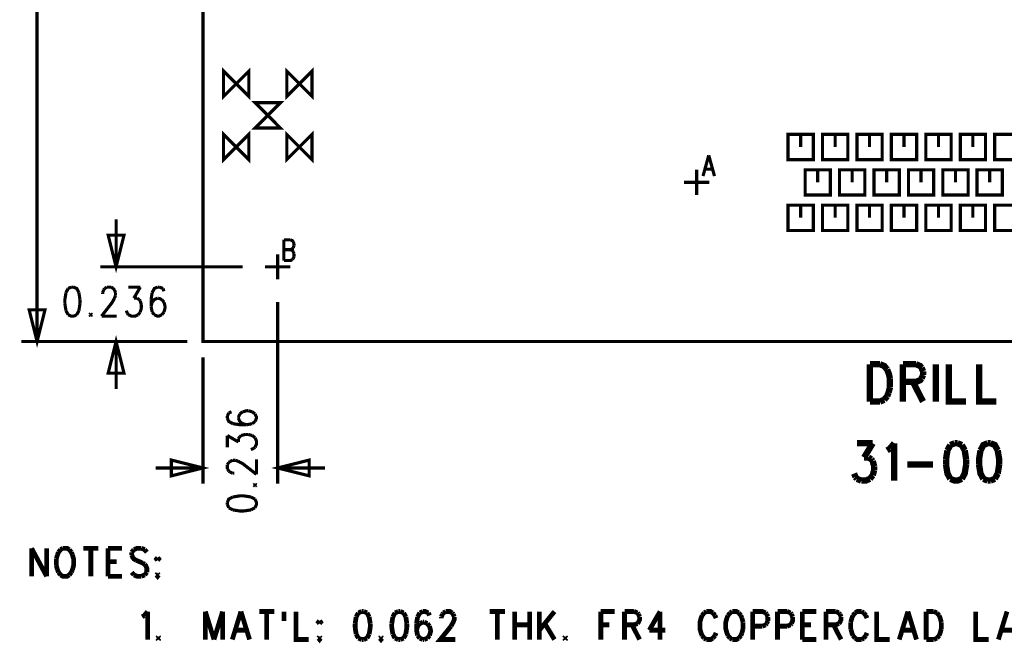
# Model space of a CAD drawing. Extents: x 7.3 to 17.4, y 4.7 to 13.3.
# Tile 4 of 11: x 7.4 to 10.5, y 7 to 9. Entities that reach past the tile are written whole.
import ezdxf

# ---------------------------------------------------------------- set-up
doc = ezdxf.new("R2010")
doc.units = 0
doc.layers.add('DD_PHO', color=6, linetype='CONTINUOUS')

msp = doc.modelspace()

# ---------------------------------------------------------------- linework, layer by layer
at = {"layer": 'DD_PHO'}
for points, const_width in [([(8, 8), (13.5, 8), (13.5, 13), (8, 13), (8, 8)], 0.01), ([(7.475, 8), (7.475, 10.495)], 0.01), ([(8.065, 8.775), (8.145, 8.855), (8.145, 8.775), (8.065, 8.855), (8.065, 8.775)], 0.01), ([(8.265, 8.775), (8.345, 8.855), (8.345, 8.775), (8.265, 8.855), (8.265, 8.775)], 0.01), ([(8.165, 8.675), (8.245, 8.675), (8.165, 8.755), (8.245, 8.755), (8.165, 8.675)], 0.01), ([(8.065, 8.575), (8.145, 8.655), (8.145, 8.575), (8.065, 8.655), (8.065, 8.575)], 0.01), ([(8.265, 8.575), (8.345, 8.655), (8.345, 8.575), (8.265, 8.655), (8.265, 8.575)], 0.01), ([(9.851, 8.575), (9.931, 8.575), (9.931, 8.655), (9.851, 8.655), (9.851, 8.575)], 0.01), ([(9.891, 8.615), (9.891, 8.655)], 0.01), ([(9.96, 8.575), (10.04, 8.575), (10.04, 8.655), (9.96, 8.655), (9.96, 8.575)], 0.01), ([(10, 8.615), (10, 8.655)], 0.01), ([(10.069, 8.575), (10.149, 8.575), (10.149, 8.655), (10.069, 8.655), (10.069, 8.575)], 0.01), ([(10.109, 8.615), (10.109, 8.655)], 0.01), ([(10.178, 8.575), (10.258, 8.575), (10.258, 8.655), (10.178, 8.655), (10.178, 8.575)], 0.01), ([(10.218, 8.615), (10.218, 8.655)], 0.01), ([(10.287, 8.575), (10.367, 8.575), (10.367, 8.655), (10.287, 8.655), (10.287, 8.575)], 0.01), ([(10.327, 8.615), (10.327, 8.655)], 0.01), ([(10.396, 8.575), (10.476, 8.575), (10.476, 8.655), (10.396, 8.655), (10.396, 8.575)], 0.01), ([(10.436, 8.615), (10.436, 8.655)], 0.01), ([(10.505, 8.575), (10.585, 8.575), (10.585, 8.655), (10.505, 8.655), (10.505, 8.575)], 0.01), ([(9.60018, 8.58862), (9.582, 8.523)], 0.01), ([(9.60018, 8.58862), (9.61836, 8.523)], 0.01), ([(9.562, 8.463), (9.562, 8.543)], 0.01), ([(9.58881, 8.54487), (9.61154, 8.54487)], 0.01), ([(9.905, 8.463), (9.985, 8.463), (9.985, 8.543), (9.905, 8.543), (9.905, 8.463)], 0.01), ([(9.945, 8.503), (9.945, 8.543)], 0.01), ([(10.014, 8.463), (10.094, 8.463), (10.094, 8.543), (10.014, 8.543), (10.014, 8.463)], 0.01), ([(10.054, 8.503), (10.054, 8.543)], 0.01), ([(10.123, 8.463), (10.203, 8.463), (10.203, 8.543), (10.123, 8.543), (10.123, 8.463)], 0.01), ([(10.163, 8.503), (10.163, 8.543)], 0.01), ([(10.232, 8.463), (10.312, 8.463), (10.312, 8.543), (10.232, 8.543), (10.232, 8.463)], 0.01), ([(10.272, 8.503), (10.272, 8.543)], 0.01), ([(10.341, 8.463), (10.421, 8.463), (10.421, 8.543), (10.341, 8.543), (10.341, 8.463)], 0.01), ([(10.381, 8.503), (10.381, 8.543)], 0.01), ([(10.449, 8.463), (10.529, 8.463), (10.529, 8.543), (10.449, 8.543), (10.449, 8.463)], 0.01), ([(10.489, 8.503), (10.489, 8.543)], 0.01), ([(9.522, 8.503), (9.602, 8.503)], 0.01), ([(9.851, 8.351), (9.931, 8.351), (9.931, 8.431), (9.851, 8.431), (9.851, 8.351)], 0.01), ([(9.891, 8.391), (9.891, 8.431)], 0.01), ([(9.96, 8.351), (10.04, 8.351), (10.04, 8.431), (9.96, 8.431), (9.96, 8.351)], 0.01), ([(10, 8.391), (10, 8.431)], 0.01), ([(10.069, 8.351), (10.149, 8.351), (10.149, 8.431), (10.069, 8.431), (10.069, 8.351)], 0.01), ([(10.109, 8.391), (10.109, 8.431)], 0.01), ([(10.178, 8.351), (10.258, 8.351), (10.258, 8.431), (10.178, 8.431), (10.178, 8.351)], 0.01), ([(10.218, 8.391), (10.218, 8.431)], 0.01), ([(10.287, 8.351), (10.367, 8.351), (10.367, 8.431), (10.287, 8.431), (10.287, 8.351)], 0.01), ([(10.327, 8.391), (10.327, 8.431)], 0.01), ([(10.396, 8.351), (10.476, 8.351), (10.476, 8.431), (10.396, 8.431), (10.396, 8.351)], 0.01), ([(10.436, 8.391), (10.436, 8.431)], 0.01), ([(10.505, 8.351), (10.585, 8.351), (10.585, 8.431), (10.505, 8.431), (10.505, 8.351)], 0.01), ([(7.725, 8.236), (7.725, 8.386)], 0.01), ([(7.725, 8.236), (7.7, 8.336), (7.75, 8.336), (7.725, 8.236)], 0.01), ([(8.256, 8.32162), (8.256, 8.256)], 0.01), ([(8.256, 8.32162), (8.27645, 8.32162)], 0.01), ([(8.27645, 8.32162), (8.28327, 8.3185), (8.28554, 8.31537)], 0.01), ([(8.28554, 8.31537), (8.28781, 8.30912)], 0.01), ([(8.256, 8.29037), (8.27645, 8.29037)], 0.01), ([(8.28554, 8.29662), (8.28327, 8.2935), (8.27645, 8.29037)], 0.01), ([(8.27645, 8.29037), (8.28327, 8.28725), (8.28554, 8.28412)], 0.01), ([(8.28781, 8.30287), (8.28554, 8.29662)], 0.01), ([(8.28554, 8.28412), (8.28781, 8.27787)], 0.01), ([(8.28781, 8.30912), (8.28781, 8.30287)], 0.01), ([(8.236, 8.196), (8.236, 8.276)], 0.01), ([(8.28327, 8.25912), (8.27645, 8.256), (8.256, 8.256)], 0.01), ([(8.28554, 8.26225), (8.28327, 8.25912)], 0.01), ([(8.28781, 8.2685), (8.28554, 8.26225)], 0.01), ([(8.28781, 8.27787), (8.28781, 8.2685)], 0.01), ([(8.126, 8.236), (7.675, 8.236)], 0.01), ([(8.176, 8.236), (8.17602, 8.236)], 0.001), ([(8.196, 8.236), (8.276, 8.236)], 0.01), ([(7.57322, 8.1675), (7.5664, 8.15437)], 0.01), ([(7.58345, 8.17187), (7.57322, 8.1675)], 0.01), ([(7.59027, 8.17187), (7.58345, 8.17187)], 0.01), ([(7.60731, 8.15437), (7.6005, 8.1675), (7.59027, 8.17187)], 0.01), ([(7.68231, 8.15437), (7.68572, 8.16312)], 0.01), ([(7.68572, 8.16312), (7.68913, 8.1675)], 0.01), ([(7.68913, 8.1675), (7.69595, 8.17187)], 0.01), ([(7.69595, 8.17187), (7.70959, 8.17187)], 0.01), ([(7.70959, 8.17187), (7.7164, 8.1675)], 0.01), ([(7.7164, 8.1675), (7.71981, 8.16312)], 0.01), ([(7.71981, 8.16312), (7.72322, 8.15437)], 0.01), ([(7.76413, 8.17187), (7.80163, 8.17187)], 0.01), ([(7.80163, 8.17187), (7.78118, 8.13687)], 0.01), ([(7.85618, 8.17187), (7.84595, 8.1675), (7.83913, 8.15437)], 0.01), ([(7.863, 8.17187), (7.85618, 8.17187)], 0.01), ([(7.87322, 8.1675), (7.863, 8.17187)], 0.01), ([(7.87663, 8.15875), (7.87322, 8.1675)], 0.01), ([(8.236, 8.175), (8.23602, 8.175)], 0.001), ([(7.5664, 8.15437), (7.563, 8.1325), (7.563, 8.11937)], 0.01), ([(7.61072, 8.1325), (7.60731, 8.15437)], 0.01), ([(7.61072, 8.11937), (7.61072, 8.1325)], 0.01), ([(7.71981, 8.13687), (7.713, 8.12375), (7.6789, 8.08)], 0.01), ([(7.68231, 8.15), (7.68231, 8.15437)], 0.01), ([(7.72322, 8.14562), (7.71981, 8.13687)], 0.01), ([(7.72322, 8.15437), (7.72322, 8.14562)], 0.01), ([(7.78118, 8.13687), (7.7914, 8.13687)], 0.01), ([(7.7914, 8.13687), (7.79822, 8.1325)], 0.01), ([(7.79822, 8.1325), (7.80163, 8.12812)], 0.01), ([(7.80163, 8.12812), (7.80504, 8.115)], 0.01), ([(7.83913, 8.15437), (7.83572, 8.1325)], 0.01), ([(7.83572, 8.1325), (7.83572, 8.11062)], 0.01), ([(7.85618, 8.13687), (7.84595, 8.1325), (7.83913, 8.12375)], 0.01), ([(7.85959, 8.13687), (7.85618, 8.13687)], 0.01), ([(7.86981, 8.1325), (7.85959, 8.13687)], 0.01), ([(7.87663, 8.12375), (7.86981, 8.1325)], 0.01), ([(7.475, 8), (7.45, 8.1), (7.5, 8.1), (7.475, 8)], 0.01), ([(7.563, 8.11937), (7.5664, 8.0975)], 0.01), ([(7.5664, 8.0975), (7.57322, 8.08437)], 0.01), ([(7.6005, 8.08437), (7.60731, 8.0975)], 0.01), ([(7.60731, 8.0975), (7.61072, 8.11937)], 0.01), ([(7.76072, 8.08875), (7.75731, 8.0975)], 0.01), ([(7.80504, 8.10625), (7.80163, 8.09312)], 0.01), ([(7.80504, 8.115), (7.80504, 8.10625)], 0.01), ([(7.83913, 8.12375), (7.83572, 8.11062)], 0.01), ([(7.83572, 8.11062), (7.83913, 8.09312)], 0.01), ([(7.88004, 8.11062), (7.87663, 8.12375)], 0.01), ([(7.87663, 8.09312), (7.88004, 8.10625)], 0.01), ([(7.88004, 8.10625), (7.88004, 8.11062)], 0.01), ([(8.236, 8.125), (8.236, 7.55)], 0.01), ([(7.57322, 8.08437), (7.58345, 8.08), (7.59027, 8.08), (7.6005, 8.08437)], 0.01), ([(7.64481, 8.08875), (7.6414, 8.08437)], 0.01), ([(7.6414, 8.08437), (7.64481, 8.08)], 0.01), ([(7.64822, 8.08437), (7.64481, 8.08875)], 0.01), ([(7.64481, 8.08), (7.64822, 8.08437)], 0.01), ([(7.6789, 8.08), (7.72663, 8.08)], 0.01), ([(7.76413, 8.08437), (7.76072, 8.08875)], 0.01), ([(7.79481, 8.08437), (7.78459, 8.08), (7.77436, 8.08), (7.76413, 8.08437)], 0.01), ([(7.80163, 8.09312), (7.79481, 8.08437)], 0.01), ([(7.83913, 8.09312), (7.84595, 8.08437)], 0.01), ([(7.84595, 8.08437), (7.85618, 8.08), (7.85959, 8.08), (7.86981, 8.08437)], 0.01), ([(7.86981, 8.08437), (7.87663, 8.09312)], 0.01), ([(7.95, 8), (7.425, 8)], 0.01), ([(7.725, 8), (7.75, 7.9), (7.7, 7.9), (7.725, 8)], 0.01), ([(7.725, 8), (7.725, 7.85)], 0.01), ([(8, 8), (8.00002, 8)], 0.001), ([(8, 8), (8.00002, 8)], 0.001), ([(8, 8), (8.00002, 8)], 0.001), ([(8, 7.95), (8, 7.55)], 0.01), ([(10.11, 7.92812), (10.11, 7.81)], 0.02), ([(10.11, 7.92812), (10.14181, 7.92812)], 0.02), ([(10.14181, 7.92812), (10.15545, 7.9225), (10.16454, 7.91125)], 0.02), ([(10.16454, 7.91125), (10.16909, 7.9), (10.17363, 7.88312)], 0.02), ([(10.21454, 7.92812), (10.21454, 7.81)], 0.02), ([(10.21454, 7.92812), (10.25545, 7.92812)], 0.02), ([(10.25545, 7.92812), (10.26909, 7.9225), (10.27363, 7.91687)], 0.02), ([(10.27363, 7.91687), (10.27818, 7.90562)], 0.02), ([(10.27818, 7.90562), (10.27818, 7.89437)], 0.02), ([(10.31909, 7.92812), (10.31909, 7.81)], 0.02), ([(10.36, 7.92812), (10.36, 7.81), (10.41454, 7.81)], 0.02), ([(10.45545, 7.92812), (10.45545, 7.81), (10.51, 7.81)], 0.02), ([(10.17363, 7.88312), (10.17363, 7.855)], 0.02), ([(10.25545, 7.87187), (10.21454, 7.87187)], 0.02), ([(10.24636, 7.87187), (10.27818, 7.81)], 0.02), ([(10.27363, 7.88312), (10.26909, 7.8775), (10.25545, 7.87187)], 0.02), ([(10.27818, 7.89437), (10.27363, 7.88312)], 0.02), ([(10.17363, 7.855), (10.16909, 7.83812)], 0.02), ([(10.14181, 7.81), (10.11, 7.81)], 0.02), ([(10.15545, 7.81562), (10.14181, 7.81)], 0.02), ([(10.16454, 7.82687), (10.15545, 7.81562)], 0.02), ([(10.16909, 7.83812), (10.16454, 7.82687)], 0.02), ([(8.0815, 7.77422), (8.07712, 7.764)], 0.01), ([(8.07712, 7.764), (8.07712, 7.75718)], 0.01), ([(8.07712, 7.75718), (8.0815, 7.74695), (8.09462, 7.74013)], 0.01), ([(8.09025, 7.77763), (8.0815, 7.77422)], 0.01), ([(8.1165, 7.77081), (8.11212, 7.76059)], 0.01), ([(8.11212, 7.76059), (8.11212, 7.75718)], 0.01), ([(8.11212, 7.75718), (8.1165, 7.74695), (8.12525, 7.74013)], 0.01), ([(8.12525, 7.77763), (8.1165, 7.77081)], 0.01), ([(8.13837, 7.78104), (8.12525, 7.77763)], 0.01), ([(8.14275, 7.78104), (8.13837, 7.78104)], 0.01), ([(8.15587, 7.77763), (8.14275, 7.78104)], 0.01), ([(8.16462, 7.77081), (8.15587, 7.77763)], 0.01), ([(8.16462, 7.74695), (8.169, 7.75718), (8.169, 7.76059), (8.16462, 7.77081)], 0.01), ([(8.09462, 7.74013), (8.1165, 7.73672)], 0.01), ([(8.1165, 7.73672), (8.13837, 7.73672)], 0.01), ([(8.12525, 7.74013), (8.13837, 7.73672)], 0.01), ([(8.13837, 7.73672), (8.15587, 7.74013)], 0.01), ([(8.15587, 7.74013), (8.16462, 7.74695)], 0.01), ([(8.07712, 7.66513), (8.07712, 7.70263)], 0.01), ([(8.07712, 7.70263), (8.11212, 7.68218)], 0.01), ([(8.11212, 7.6924), (8.1165, 7.69922)], 0.01), ([(8.11212, 7.68218), (8.11212, 7.6924)], 0.01), ([(8.1165, 7.69922), (8.12087, 7.70263)], 0.01), ([(8.12087, 7.70263), (8.134, 7.70604)], 0.01), ([(8.134, 7.70604), (8.14275, 7.70604)], 0.01), ([(8.14275, 7.70604), (8.15587, 7.70263)], 0.01), ([(8.15587, 7.70263), (8.16462, 7.69581)], 0.01), ([(8.16462, 7.69581), (8.169, 7.68559), (8.169, 7.67536), (8.16462, 7.66513)], 0.01), ([(8.16025, 7.66172), (8.1515, 7.65831)], 0.01), ([(8.16462, 7.66513), (8.16025, 7.66172)], 0.01), ([(10.06909, 7.67812), (10.11909, 7.67812)], 0.02), ([(10.11909, 7.67812), (10.09181, 7.63312)], 0.02), ([(10.16454, 7.65562), (10.17363, 7.66125)], 0.02), ([(10.17363, 7.66125), (10.18727, 7.67812)], 0.02), ([(10.18727, 7.67812), (10.18727, 7.56)], 0.02), ([(10.35545, 7.65562), (10.3509, 7.6275)], 0.02), ([(10.36454, 7.6725), (10.35545, 7.65562)], 0.02), ([(10.37818, 7.67812), (10.36454, 7.6725)], 0.02), ([(10.38727, 7.67812), (10.37818, 7.67812)], 0.02), ([(10.4009, 7.6725), (10.38727, 7.67812)], 0.02), ([(10.41, 7.65562), (10.4009, 7.6725)], 0.02), ([(10.41454, 7.6275), (10.41, 7.65562)], 0.02), ([(10.46, 7.65562), (10.45545, 7.6275), (10.45545, 7.61062)], 0.02), ([(10.48272, 7.67812), (10.46909, 7.6725), (10.46, 7.65562)], 0.02), ([(10.49181, 7.67812), (10.48272, 7.67812)], 0.02), ([(10.51454, 7.65562), (10.50545, 7.6725), (10.49181, 7.67812)], 0.02), ([(10.51909, 7.61062), (10.51909, 7.6275), (10.51454, 7.65562)], 0.02), ([(8.169, 7.5799), (8.169, 7.62763)], 0.01), ([(10.09181, 7.63312), (10.10545, 7.63312)], 0.02), ([(10.10545, 7.63312), (10.11454, 7.6275)], 0.02), ([(10.11454, 7.6275), (10.11909, 7.62187)], 0.02), ([(10.3509, 7.6275), (10.3509, 7.61062)], 0.02), ([(10.41454, 7.61062), (10.41454, 7.6275)], 0.02), ([(8, 7.6), (7.85, 7.6)], 0.01), ([(8, 7.6), (7.9, 7.575), (7.9, 7.625), (8, 7.6)], 0.01), ([(8.07712, 7.61059), (8.0815, 7.6174)], 0.01), ([(8.07712, 7.59695), (8.07712, 7.61059)], 0.01), ([(8.0815, 7.59013), (8.07712, 7.59695)], 0.01), ([(8.0815, 7.6174), (8.08587, 7.62081)], 0.01), ([(8.08587, 7.62081), (8.09462, 7.62422)], 0.01), ([(8.09462, 7.62422), (8.10337, 7.62422)], 0.01), ([(8.10337, 7.62422), (8.11212, 7.62081)], 0.01), ([(8.11212, 7.62081), (8.12525, 7.614), (8.169, 7.5799)], 0.01), ([(8.236, 7.6), (8.336, 7.625), (8.336, 7.575), (8.236, 7.6)], 0.01), ([(8.236, 7.6), (8.386, 7.6)], 0.01), ([(10.11909, 7.62187), (10.12363, 7.605)], 0.02), ([(10.12363, 7.59375), (10.11909, 7.57687)], 0.02), ([(10.12363, 7.605), (10.12363, 7.59375)], 0.02), ([(10.22818, 7.61062), (10.31, 7.61062)], 0.02), ([(10.3509, 7.61062), (10.35545, 7.5825), (10.36454, 7.56562)], 0.02), ([(10.4009, 7.56562), (10.41, 7.5825), (10.41454, 7.61062)], 0.02), ([(10.45545, 7.61062), (10.46, 7.5825), (10.46909, 7.56562)], 0.02), ([(10.51454, 7.5825), (10.51909, 7.61062)], 0.02), ([(8.08587, 7.58672), (8.0815, 7.59013)], 0.01), ([(8.09462, 7.58331), (8.08587, 7.58672)], 0.01), ([(8.099, 7.58331), (8.09462, 7.58331)], 0.01), ([(10.06454, 7.57125), (10.06, 7.5825)], 0.02), ([(10.06909, 7.56562), (10.06454, 7.57125)], 0.02), ([(10.08272, 7.56), (10.06909, 7.56562)], 0.02), ([(10.11, 7.56562), (10.09636, 7.56), (10.08272, 7.56)], 0.02), ([(10.11909, 7.57687), (10.11, 7.56562)], 0.02), ([(10.36454, 7.56562), (10.37818, 7.56), (10.38727, 7.56), (10.4009, 7.56562)], 0.02), ([(10.46909, 7.56562), (10.48272, 7.56)], 0.02), ([(10.49181, 7.56), (10.50545, 7.56562)], 0.02), ([(10.50545, 7.56562), (10.51454, 7.5825)], 0.02), ([(8.16462, 7.54922), (8.16025, 7.54581)], 0.01), ([(8.16025, 7.54581), (8.16462, 7.5424)], 0.01), ([(8.169, 7.54581), (8.16462, 7.54922)], 0.01), ([(8.16462, 7.5424), (8.169, 7.54581)], 0.01), ([(10.48272, 7.56), (10.49181, 7.56)], 0.02), ([(8.09462, 7.50831), (8.0815, 7.5015), (8.07712, 7.49127)], 0.01), ([(8.1165, 7.51172), (8.09462, 7.50831)], 0.01), ([(8.12962, 7.51172), (8.1165, 7.51172)], 0.01), ([(8.1515, 7.50831), (8.12962, 7.51172)], 0.01), ([(8.16462, 7.5015), (8.1515, 7.50831)], 0.01), ([(8.07712, 7.49127), (8.07712, 7.48445)], 0.01), ([(8.07712, 7.48445), (8.0815, 7.47422)], 0.01), ([(8.0815, 7.47422), (8.09462, 7.4674)], 0.01), ([(8.1515, 7.4674), (8.16462, 7.47422)], 0.01), ([(8.16462, 7.47422), (8.169, 7.48445), (8.169, 7.49127), (8.16462, 7.5015)], 0.01), ([(8.09462, 7.4674), (8.1165, 7.464), (8.12962, 7.464)], 0.01), ([(8.12962, 7.464), (8.1515, 7.4674)], 0.01), ([(7.4575, 7.34609), (7.4575, 7.2575)], 0.015), ([(7.4575, 7.34609), (7.50522, 7.2575)], 0.015), ([(7.50522, 7.34609), (7.50522, 7.2575)], 0.015), ([(7.55636, 7.34609), (7.54954, 7.34187)], 0.015), ([(7.57681, 7.34187), (7.57, 7.34609), (7.55636, 7.34609)], 0.015), ([(7.62113, 7.34609), (7.66886, 7.34609)], 0.015), ([(7.645, 7.34609), (7.645, 7.2575)], 0.015), ([(7.69954, 7.34609), (7.69954, 7.2575)], 0.015), ([(7.69954, 7.34609), (7.74386, 7.34609)], 0.015), ([(7.80522, 7.34609), (7.79159, 7.34609), (7.78136, 7.34187)], 0.015), ([(7.81545, 7.34187), (7.80522, 7.34609)], 0.015), ([(7.53931, 7.325), (7.5359, 7.31234)], 0.015), ([(7.54272, 7.33343), (7.53931, 7.325)], 0.015), ([(7.54954, 7.34187), (7.54272, 7.33343)], 0.015), ([(7.58363, 7.33343), (7.57681, 7.34187)], 0.015), ([(7.58704, 7.325), (7.58363, 7.33343)], 0.015), ([(7.58704, 7.27859), (7.59045, 7.29125), (7.59045, 7.31234), (7.58704, 7.325)], 0.015), ([(7.78136, 7.34187), (7.77454, 7.33343)], 0.015), ([(7.77454, 7.33343), (7.77454, 7.325)], 0.015), ([(7.77454, 7.325), (7.77795, 7.31656), (7.78136, 7.31234), (7.78818, 7.30812)], 0.015), ([(7.82227, 7.33343), (7.81545, 7.34187)], 0.015), ([(7.85636, 7.31656), (7.85295, 7.31234), (7.85636, 7.30812)], 0.015), ([(7.85636, 7.30812), (7.85977, 7.31234), (7.85636, 7.31656)], 0.015), ([(7.5359, 7.31234), (7.5359, 7.29125)], 0.015), ([(7.5359, 7.29125), (7.53931, 7.27859)], 0.015), ([(7.69954, 7.3039), (7.72681, 7.3039)], 0.015), ([(7.78818, 7.30812), (7.80863, 7.29968)], 0.015), ([(7.80863, 7.29968), (7.81545, 7.29546)], 0.015), ([(7.81545, 7.29546), (7.81886, 7.29125), (7.82227, 7.28281), (7.82227, 7.27015)], 0.015), ([(7.53931, 7.27859), (7.54272, 7.27015)], 0.015), ([(7.54272, 7.27015), (7.54954, 7.26171)], 0.015), ([(7.54954, 7.26171), (7.55636, 7.2575), (7.57, 7.2575), (7.57681, 7.26171)], 0.015), ([(7.57681, 7.26171), (7.58363, 7.27015)], 0.015), ([(7.58363, 7.27015), (7.58704, 7.27859)], 0.015), ([(7.69954, 7.2575), (7.74386, 7.2575)], 0.015), ([(7.78136, 7.26171), (7.77454, 7.27015)], 0.015), ([(7.80522, 7.2575), (7.79159, 7.2575), (7.78136, 7.26171)], 0.015), ([(7.81545, 7.26171), (7.80522, 7.2575)], 0.015), ([(7.82227, 7.27015), (7.81545, 7.26171)], 0.015), ([(7.85636, 7.26593), (7.85295, 7.26171)], 0.015), ([(7.85295, 7.26171), (7.85636, 7.2575), (7.85977, 7.26171)], 0.015), ([(7.85977, 7.26171), (7.85636, 7.26593)], 0.015), ([(7.8075, 7.12921), (7.81431, 7.13343)], 0.015), ([(7.81431, 7.13343), (7.82454, 7.14609)], 0.015), ([(7.82454, 7.14609), (7.82454, 7.0575)], 0.015), ([(8.0075, 7.14609), (8.0075, 7.0575)], 0.015), ([(8.0075, 7.14609), (8.03477, 7.0575)], 0.015), ([(8.06204, 7.14609), (8.03477, 7.0575)], 0.015), ([(8.06204, 7.14609), (8.06204, 7.0575)], 0.015), ([(8.12, 7.14609), (8.09272, 7.0575)], 0.015), ([(8.12, 7.14609), (8.14727, 7.0575)], 0.015), ([(8.17795, 7.14609), (8.22568, 7.14609)], 0.015), ([(8.20181, 7.14609), (8.20181, 7.0575)], 0.015), ([(8.25636, 7.14609), (8.25636, 7.11656)], 0.015), ([(8.29386, 7.14609), (8.29386, 7.0575), (8.33477, 7.0575)], 0.015), ([(8.48477, 7.12921), (8.48136, 7.10812)], 0.015), ([(8.49159, 7.14187), (8.48477, 7.12921)], 0.015), ([(8.50181, 7.14609), (8.49159, 7.14187)], 0.015), ([(8.50863, 7.14609), (8.50181, 7.14609)], 0.015), ([(8.51886, 7.14187), (8.50863, 7.14609)], 0.015), ([(8.52568, 7.12921), (8.51886, 7.14187)], 0.015), ([(8.52909, 7.10812), (8.52568, 7.12921)], 0.015), ([(8.60068, 7.12921), (8.59727, 7.10812)], 0.015), ([(8.6075, 7.14187), (8.60068, 7.12921)], 0.015), ([(8.61772, 7.14609), (8.6075, 7.14187)], 0.015), ([(8.62454, 7.14609), (8.61772, 7.14609)], 0.015), ([(8.63477, 7.14187), (8.62454, 7.14609)], 0.015), ([(8.64159, 7.12921), (8.63477, 7.14187)], 0.015), ([(8.645, 7.10812), (8.64159, 7.12921)], 0.015), ([(8.67909, 7.12921), (8.67568, 7.10812)], 0.015), ([(8.6859, 7.14187), (8.67909, 7.12921)], 0.015), ([(8.69613, 7.14609), (8.6859, 7.14187)], 0.015), ([(8.71318, 7.14187), (8.70295, 7.14609), (8.69613, 7.14609)], 0.015), ([(8.71659, 7.13343), (8.71318, 7.14187)], 0.015), ([(8.75409, 7.12921), (8.7575, 7.13765)], 0.015), ([(8.75409, 7.125), (8.75409, 7.12921)], 0.015), ([(8.7575, 7.13765), (8.7609, 7.14187)], 0.015), ([(8.7609, 7.14187), (8.76772, 7.14609)], 0.015), ([(8.76772, 7.14609), (8.78136, 7.14609), (8.78818, 7.14187)], 0.015), ([(8.795, 7.12921), (8.795, 7.12078), (8.79159, 7.11234), (8.78477, 7.09968)], 0.015), ([(8.78818, 7.14187), (8.79159, 7.13765)], 0.015), ([(8.79159, 7.13765), (8.795, 7.12921)], 0.015), ([(8.9075, 7.14609), (8.95522, 7.14609)], 0.015), ([(8.93136, 7.14609), (8.93136, 7.0575)], 0.015), ([(8.9859, 7.14609), (8.9859, 7.0575)], 0.015), ([(9.03363, 7.14609), (9.03363, 7.0575)], 0.015), ([(9.06431, 7.14609), (9.06431, 7.0575)], 0.015), ([(9.11204, 7.14609), (9.06431, 7.08703)], 0.015), ([(9.25863, 7.14609), (9.25863, 7.0575)], 0.015), ([(9.25863, 7.14609), (9.30295, 7.14609)], 0.015), ([(9.33363, 7.14609), (9.33363, 7.0575)], 0.015), ([(9.33363, 7.14609), (9.36431, 7.14609)], 0.015), ([(9.36431, 7.14609), (9.37454, 7.14187)], 0.015), ([(9.37454, 7.14187), (9.37795, 7.13765)], 0.015), ([(9.38136, 7.12921), (9.38136, 7.12078), (9.37795, 7.11234), (9.37454, 7.10812)], 0.015), ([(9.37795, 7.13765), (9.38136, 7.12921)], 0.015), ([(9.44613, 7.14609), (9.41204, 7.08703)], 0.015), ([(9.44613, 7.14609), (9.44613, 7.0575)], 0.015), ([(9.57909, 7.13343), (9.57568, 7.125), (9.57227, 7.11234), (9.57227, 7.09125), (9.57568, 7.07859), (9.57909, 7.07015)], 0.015), ([(9.5859, 7.14187), (9.57909, 7.13343)], 0.015), ([(9.59272, 7.14609), (9.5859, 7.14187)], 0.015), ([(9.61318, 7.14187), (9.60636, 7.14609), (9.59272, 7.14609)], 0.015), ([(9.62, 7.13343), (9.61318, 7.14187)], 0.015), ([(9.6234, 7.125), (9.62, 7.13343)], 0.015), ([(9.6609, 7.13343), (9.6575, 7.125), (9.65409, 7.11234), (9.65409, 7.09125), (9.6575, 7.07859), (9.6609, 7.07015)], 0.015), ([(9.66772, 7.14187), (9.6609, 7.13343)], 0.015), ([(9.67454, 7.14609), (9.66772, 7.14187)], 0.015), ([(9.695, 7.14187), (9.68818, 7.14609), (9.67454, 7.14609)], 0.015), ([(9.70181, 7.13343), (9.695, 7.14187)], 0.015), ([(9.70522, 7.125), (9.70181, 7.13343)], 0.015), ([(9.73931, 7.14609), (9.73931, 7.0575)], 0.015), ([(9.73931, 7.14609), (9.77, 7.14609), (9.78022, 7.14187)], 0.015), ([(9.78022, 7.14187), (9.78363, 7.13765)], 0.015), ([(9.78363, 7.13765), (9.78704, 7.12921)], 0.015), ([(9.78704, 7.12921), (9.78704, 7.11656)], 0.015), ([(9.81772, 7.14609), (9.81772, 7.0575)], 0.015), ([(9.81772, 7.14609), (9.8484, 7.14609)], 0.015), ([(9.8484, 7.14609), (9.85863, 7.14187)], 0.015), ([(9.85863, 7.14187), (9.86204, 7.13765)], 0.015), ([(9.86204, 7.13765), (9.86545, 7.12921)], 0.015), ([(9.86545, 7.12921), (9.86545, 7.11656), (9.86204, 7.10812)], 0.015), ([(9.89613, 7.14609), (9.89613, 7.0575)], 0.015), ([(9.89613, 7.14609), (9.94045, 7.14609)], 0.015), ([(9.97113, 7.14609), (9.97113, 7.0575)], 0.015), ([(9.97113, 7.14609), (10.00181, 7.14609)], 0.015), ([(10.00181, 7.14609), (10.01204, 7.14187)], 0.015), ([(10.01204, 7.14187), (10.01545, 7.13765)], 0.015), ([(10.01886, 7.12921), (10.01886, 7.12078), (10.01545, 7.11234), (10.01204, 7.10812)], 0.015), ([(10.01545, 7.13765), (10.01886, 7.12921)], 0.015), ([(10.05636, 7.13343), (10.05295, 7.125), (10.04954, 7.11234)], 0.015), ([(10.06318, 7.14187), (10.05636, 7.13343)], 0.015), ([(10.08363, 7.14609), (10.07, 7.14609), (10.06318, 7.14187)], 0.015), ([(10.09045, 7.14187), (10.08363, 7.14609)], 0.015), ([(10.09727, 7.13343), (10.09045, 7.14187)], 0.015), ([(10.10068, 7.125), (10.09727, 7.13343)], 0.015), ([(10.13136, 7.14609), (10.13136, 7.0575), (10.17227, 7.0575)], 0.015), ([(10.23022, 7.14609), (10.20295, 7.0575)], 0.015), ([(10.23022, 7.14609), (10.2575, 7.0575)], 0.015), ([(10.28818, 7.14609), (10.28818, 7.0575)], 0.015), ([(10.28818, 7.14609), (10.31204, 7.14609)], 0.015), ([(10.31204, 7.14609), (10.32227, 7.14187)], 0.015), ([(10.32227, 7.14187), (10.32909, 7.13343)], 0.015), ([(10.32909, 7.13343), (10.3325, 7.125), (10.3359, 7.11234)], 0.015), ([(10.445, 7.14609), (10.445, 7.0575), (10.4859, 7.0575)], 0.015), ([(10.54386, 7.14609), (10.51659, 7.0575)], 0.015), ([(8.36886, 7.11656), (8.36545, 7.11234), (8.36886, 7.10812)], 0.015), ([(8.36886, 7.10812), (8.37227, 7.11234), (8.36886, 7.11656)], 0.015), ([(8.48136, 7.10812), (8.48136, 7.09546)], 0.015), ([(8.52909, 7.09546), (8.52909, 7.10812)], 0.015), ([(8.59727, 7.10812), (8.59727, 7.09546)], 0.015), ([(8.645, 7.09546), (8.645, 7.10812)], 0.015), ([(8.67568, 7.10812), (8.67568, 7.08703), (8.67909, 7.07015)], 0.015), ([(8.67909, 7.09968), (8.67568, 7.08703)], 0.015), ([(8.6859, 7.10812), (8.67909, 7.09968)], 0.015), ([(8.69613, 7.11234), (8.6859, 7.10812)], 0.015), ([(8.69954, 7.11234), (8.69613, 7.11234)], 0.015), ([(8.70977, 7.10812), (8.69954, 7.11234)], 0.015), ([(8.71659, 7.09968), (8.70977, 7.10812)], 0.015), ([(8.71659, 7.07015), (8.72, 7.08281), (8.72, 7.08703), (8.71659, 7.09968)], 0.015), ([(8.78477, 7.09968), (8.75068, 7.0575), (8.7984, 7.0575)], 0.015), ([(8.9859, 7.1039), (9.03363, 7.1039)], 0.015), ([(9.08136, 7.10812), (9.11204, 7.0575)], 0.015), ([(9.25863, 7.1039), (9.2859, 7.1039)], 0.015), ([(9.36431, 7.1039), (9.33363, 7.1039)], 0.015), ([(9.3575, 7.1039), (9.38136, 7.0575)], 0.015), ([(9.37454, 7.10812), (9.36431, 7.1039)], 0.015), ([(9.70863, 7.11234), (9.70522, 7.125)], 0.015), ([(9.70863, 7.09125), (9.70863, 7.11234)], 0.015), ([(9.77, 7.09968), (9.73931, 7.09968)], 0.015), ([(9.78022, 7.1039), (9.77, 7.09968)], 0.015), ([(9.78363, 7.10812), (9.78022, 7.1039)], 0.015), ([(9.78704, 7.11656), (9.78363, 7.10812)], 0.015), ([(9.8484, 7.09968), (9.81772, 7.09968)], 0.015), ([(9.85863, 7.1039), (9.8484, 7.09968)], 0.015), ([(9.86204, 7.10812), (9.85863, 7.1039)], 0.015), ([(9.89613, 7.1039), (9.9234, 7.1039)], 0.015), ([(10.00181, 7.1039), (9.97113, 7.1039)], 0.015), ([(9.995, 7.1039), (10.01886, 7.0575)], 0.015), ([(10.01204, 7.10812), (10.00181, 7.1039)], 0.015), ([(10.04954, 7.11234), (10.04954, 7.09125)], 0.015), ([(10.3359, 7.11234), (10.3359, 7.09125)], 0.015), ([(7.85863, 7.06593), (7.85522, 7.06171)], 0.015), ([(7.86204, 7.06171), (7.85863, 7.06593)], 0.015), ([(8.10295, 7.08703), (8.13704, 7.08703)], 0.015), ([(8.36886, 7.06593), (8.36545, 7.06171)], 0.015), ([(8.37227, 7.06171), (8.36886, 7.06593)], 0.015), ([(8.48136, 7.09546), (8.48477, 7.07437)], 0.015), ([(8.48477, 7.07437), (8.49159, 7.06171)], 0.015), ([(8.51886, 7.06171), (8.52568, 7.07437)], 0.015), ([(8.52568, 7.07437), (8.52909, 7.09546)], 0.015), ([(8.56318, 7.06593), (8.55977, 7.06171)], 0.015), ([(8.56659, 7.06171), (8.56318, 7.06593)], 0.015), ([(8.59727, 7.09546), (8.60068, 7.07437)], 0.015), ([(8.60068, 7.07437), (8.6075, 7.06171)], 0.015), ([(8.63477, 7.06171), (8.64159, 7.07437)], 0.015), ([(8.64159, 7.07437), (8.645, 7.09546)], 0.015), ([(8.67909, 7.07015), (8.6859, 7.06171)], 0.015), ([(8.70977, 7.06171), (8.71659, 7.07015)], 0.015), ([(9.14613, 7.06593), (9.14272, 7.06171)], 0.015), ([(9.14954, 7.06171), (9.14613, 7.06593)], 0.015), ([(9.41204, 7.08703), (9.46318, 7.08703)], 0.015), ([(9.57909, 7.07015), (9.5859, 7.06171)], 0.015), ([(9.61318, 7.06171), (9.62, 7.07015)], 0.015), ([(9.62, 7.07015), (9.6234, 7.07859)], 0.015), ([(9.6609, 7.07015), (9.66772, 7.06171)], 0.015), ([(9.695, 7.06171), (9.70181, 7.07015)], 0.015), ([(9.70181, 7.07015), (9.70522, 7.07859)], 0.015), ([(9.70522, 7.07859), (9.70863, 7.09125)], 0.015), ([(10.04954, 7.09125), (10.05295, 7.07859), (10.05636, 7.07015)], 0.015), ([(10.05636, 7.07015), (10.06318, 7.06171)], 0.015), ([(10.09045, 7.06171), (10.09727, 7.07015)], 0.015), ([(10.09727, 7.07015), (10.10068, 7.07859)], 0.015), ([(10.21318, 7.08703), (10.24727, 7.08703)], 0.015), ([(10.32909, 7.07015), (10.32227, 7.06171)], 0.015), ([(10.3359, 7.09125), (10.3325, 7.07859), (10.32909, 7.07015)], 0.015), ([(10.52681, 7.08703), (10.5609, 7.08703)], 0.015), ([(7.85522, 7.06171), (7.85863, 7.0575)], 0.015), ([(7.85863, 7.0575), (7.86204, 7.06171)], 0.015), ([(8.36545, 7.06171), (8.36886, 7.0575), (8.37227, 7.06171)], 0.015), ([(8.49159, 7.06171), (8.50181, 7.0575)], 0.015), ([(8.50181, 7.0575), (8.50863, 7.0575)], 0.015), ([(8.50863, 7.0575), (8.51886, 7.06171)], 0.015), ([(8.55977, 7.06171), (8.56318, 7.0575), (8.56659, 7.06171)], 0.015), ([(8.6075, 7.06171), (8.61772, 7.0575)], 0.015), ([(8.61772, 7.0575), (8.62454, 7.0575)], 0.015), ([(8.62454, 7.0575), (8.63477, 7.06171)], 0.015), ([(8.6859, 7.06171), (8.69613, 7.0575)], 0.015), ([(8.69613, 7.0575), (8.69954, 7.0575)], 0.015), ([(8.69954, 7.0575), (8.70977, 7.06171)], 0.015), ([(9.14272, 7.06171), (9.14613, 7.0575)], 0.015), ([(9.14613, 7.0575), (9.14954, 7.06171)], 0.015), ([(9.5859, 7.06171), (9.59272, 7.0575)], 0.015), ([(9.59272, 7.0575), (9.60636, 7.0575), (9.61318, 7.06171)], 0.015), ([(9.66772, 7.06171), (9.67454, 7.0575)], 0.015), ([(9.67454, 7.0575), (9.68818, 7.0575), (9.695, 7.06171)], 0.015), ([(9.89613, 7.0575), (9.94045, 7.0575)], 0.015), ([(10.06318, 7.06171), (10.07, 7.0575), (10.08363, 7.0575)], 0.015), ([(10.08363, 7.0575), (10.09045, 7.06171)], 0.015), ([(10.31204, 7.0575), (10.28818, 7.0575)], 0.015), ([(10.32227, 7.06171), (10.31204, 7.0575)], 0.015)]:
    msp.add_lwpolyline(points, dxfattribs=dict(at, const_width=const_width))

doc.saveas('drawing.dxf')
